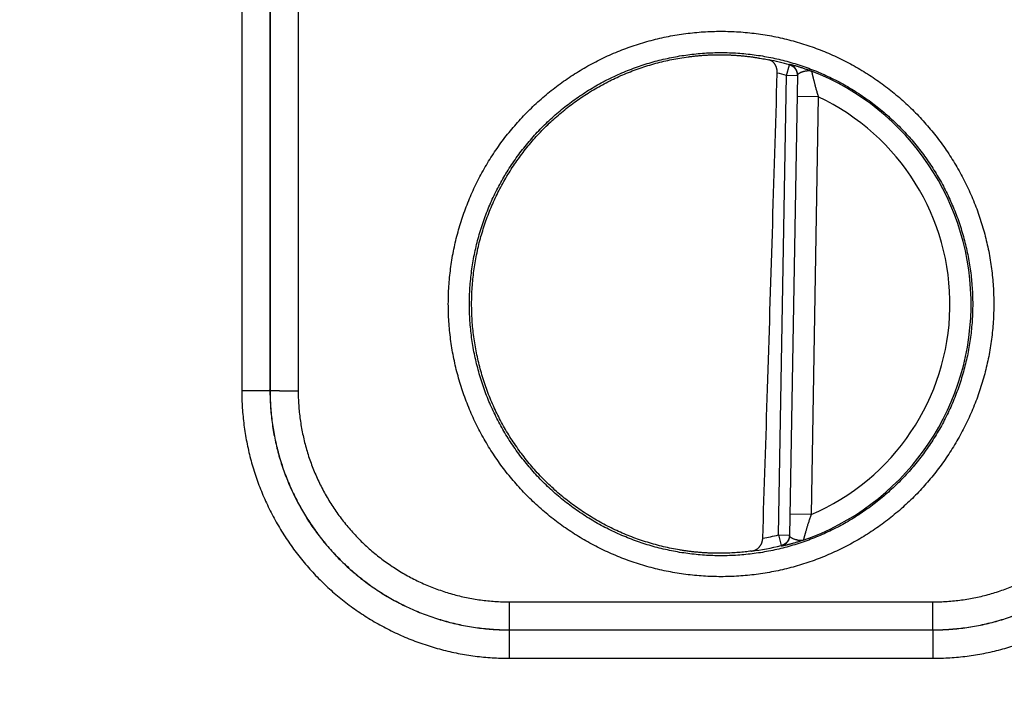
# Model space of a CAD drawing. Header units: inches. Extents: x 0 to 34, y 0 to 22.
# Tile 32 of 105: x 18.062 to 18.762, y 10.961 to 11.431. Entities that reach past the tile are written whole.
import ezdxf

# ---------------------------------------------------------------- set-up
doc = ezdxf.new("R2010")
doc.units = ezdxf.units.IN
doc.header["$LTSCALE"] = 1.87
doc.header["$MEASUREMENT"] = 0
doc.layers.get('0').update_dxf_attribs({"linetype": 'CONTINUOUS'})
doc.layers.add('DIMENSIONS', color=7, linetype='CONTINUOUS')
doc.styles.get("Standard").update_dxf_attribs({"font": 'txt', "width": 0.8})
doc.dimstyles.new('DIMSTYLE_1', dxfattribs={"dimtxt": 0.125, "dimasz": 0.18, "dimexe": 0.18, "dimexo": 0.0625, "dimgap": 0.09, "dimtad": 0, "dimtih": 1, "dimtoh": 1, "dimzin": 4, "dimdsep": 46, "dimtxsty": 'STANDARD', "dimblk": '_FILLED', "dimblk1": '_FILLED', "dimblk2": '_FILLED', "dimcen": 0.09, "dimadec": 0, "dimazin": 0, "dimtp": 0.02, "dimtm": 0.02, "dimtfac": 1, "dimtofl": 0, "dimtmove": 0, "dimatfit": 3, "dimldrblk": '_FILLED', "dimfxl": 1, "dimtolj": 1, "dimtzin": 4, "dimarcsym": 0})

# ---------------------------------------------------------------- blocks, each defined once
blk = doc.blocks.new('_FILLED')
at = {"color": 0, "linetype": 'BYBLOCK'}
blk.add_solid([(0, 0), (-1, 0.1736), (-1, -0.1736)], dxfattribs=at)
blk = doc.blocks.new('*D7')
at = {"layer": 'DIMENSIONS', "color": 2, "linetype": 'CONTINUOUS'}
for p, q in [((13.29323, 10.81557), (13.29323, 13.39823)), ((21.17348, 10.14673), (21.17348, 13.39823)), ((13.29323, 13.27323), (16.55836, 13.27323)), ((21.17348, 13.27323), (17.90836, 13.27323))]:
    blk.add_line(p, q, dxfattribs=at)
at = {"layer": 'DIMENSIONS', "color": 2, "linetype": 'CONTINUOUS', "xscale": 0.18, "yscale": 0.18, "zscale": 0.18, "rotation": 180}
blk.add_blockref('_FILLED', (13.29323, 13.27323), dxfattribs=at)
at = {"layer": 'DIMENSIONS', "color": 2, "linetype": 'CONTINUOUS', "xscale": 0.18, "yscale": 0.18, "zscale": 0.18}
blk.add_blockref('_FILLED', (21.17348, 13.27323), dxfattribs=at)
at = {"layer": 'DIMENSIONS', "color": 2, "linetype": 'CONTINUOUS', "width": 0.8}
for s, p in [('[', (17.14586, 13.21073)), (']', (17.74586, 13.21073)), ('7.88', (16.62086, 13.21073)), ('200.2', (17.24586, 13.21073))]:
    blk.add_text(s, height=0.125, dxfattribs=at).set_placement(p)

msp = doc.modelspace()

# ---------------------------------------------------------------- linework, layer by layer
at = {"color": 7, "linetype": 'CONTINUOUS'}
for p, q in [((18.22, 11.74297), (18.22008, 11.16763)), ((18.23999, 11.74315), (18.24008, 11.16781)), ((18.24025, 11.70402), (18.24017, 11.16789)), ((18.26025, 11.70384), (18.26016, 11.16772)), ((18.60695, 11.3916), (18.60911, 11.39917)), ((18.60125, 11.06535), (18.60695, 11.3916)), ((18.61482, 11.39146), (18.60695, 11.3916)), ((18.61483, 11.39182), (18.60912, 11.06485)), ((18.62956, 11.37639), (18.61456, 11.37666)), ((18.62956, 11.37639), (18.62438, 11.07975)), ((18.24008, 11.16781), (18.24017, 11.16789)), ((18.62438, 11.07975), (18.60938, 11.08001)), ((18.60125, 11.06535), (18.60913, 11.06521)), ((18.60125, 11.06535), (18.60315, 11.05771)), ((18.41012, 11.01772), (18.71085, 11.01772)), ((18.41012, 10.99789), (18.41012, 11.01772)), ((18.71085, 10.99789), (18.71085, 11.01772)), ((18.41008, 10.99786), (18.41008, 10.97769)), ((18.41009, 10.99786), (18.71088, 10.99786)), ((18.41012, 10.99789), (18.71085, 10.99789)), ((18.71088, 10.99786), (18.71088, 10.97769)), ((18.41008, 10.97769), (18.71088, 10.97769))]:
    msp.add_line(p, q, dxfattribs=at)
for radius, start, end in [(0.17675, 74.03059, 78.93522), (0.16888, 74.03064, 76.33344), (0.17756, 289.20153, 68.79851), (0.16257, 293.14471, 64.85529), (0.16888, 280.09604, 283.96948), (0.17675, 277.00613, 283.96941)]:
    msp.add_arc((18.56048, 11.22923), radius, start, end, dxfattribs=at)
for points, knots in [([(18.56048, 11.03563), (18.5584, 11.03563), (18.55422, 11.0357), (18.54796, 11.036), (18.54171, 11.03651), (18.53547, 11.03722), (18.52926, 11.03813), (18.52309, 11.03924), (18.51695, 11.04055), (18.51086, 11.04206), (18.50482, 11.04376), (18.49884, 11.04566), (18.49293, 11.04775), (18.48708, 11.05004), (18.48132, 11.05251), (18.47563, 11.05516), (18.47004, 11.058), (18.46453, 11.06102), (18.45914, 11.06422), (18.45384, 11.06759), (18.44866, 11.07113), (18.44359, 11.07483), (18.43865, 11.0787), (18.43384, 11.08272), (18.42916, 11.0869), (18.42461, 11.09123), (18.42021, 11.0957), (18.41596, 11.10031), (18.41186, 11.10506), (18.40791, 11.10994), (18.40412, 11.11494), (18.4005, 11.12007), (18.39705, 11.1253), (18.39376, 11.13065), (18.39065, 11.1361), (18.38772, 11.14165), (18.38497, 11.14729), (18.38241, 11.15302), (18.38003, 11.15882), (18.37784, 11.16471), (18.37585, 11.17065), (18.37404, 11.17666), (18.37243, 11.18273), (18.37102, 11.18884), (18.36981, 11.195), (18.3688, 11.20119), (18.36799, 11.20742), (18.36738, 11.21366), (18.36697, 11.21992), (18.36677, 11.2262), (18.36677, 11.23247), (18.36697, 11.23874), (18.36738, 11.245), (18.36799, 11.25125), (18.3688, 11.25747), (18.36981, 11.26367), (18.37102, 11.26982), (18.37243, 11.27594), (18.37404, 11.282), (18.37585, 11.28801), (18.37784, 11.29396), (18.38003, 11.29984), (18.38241, 11.30565), (18.38497, 11.31138), (18.38772, 11.31702), (18.39065, 11.32257), (18.39376, 11.32802), (18.39704, 11.33336), (18.4005, 11.3386), (18.40412, 11.34373), (18.40791, 11.34873), (18.41185, 11.35361), (18.41596, 11.35836), (18.42021, 11.36297), (18.42461, 11.36744), (18.42916, 11.37177), (18.43384, 11.37595), (18.43865, 11.37997), (18.44359, 11.38384), (18.44866, 11.38754), (18.45384, 11.39108), (18.45913, 11.39445), (18.46453, 11.39764), (18.47003, 11.40066), (18.47563, 11.4035), (18.48132, 11.40616), (18.48708, 11.40863), (18.49293, 11.41091), (18.49884, 11.41301), (18.50482, 11.41491), (18.51086, 11.41661), (18.51695, 11.41812), (18.52309, 11.41943), (18.52926, 11.42054), (18.53547, 11.42145), (18.54171, 11.42216), (18.54796, 11.42267), (18.55422, 11.42297), (18.5584, 11.42304), (18.56048, 11.42304)], [0, 0, 0, 0, 0.010287, 0.020587, 0.030895, 0.041207, 0.05152, 0.06183, 0.072139, 0.082448, 0.092757, 0.103066, 0.113374, 0.123682, 0.133992, 0.144304, 0.154615, 0.164924, 0.175232, 0.185541, 0.195852, 0.206164, 0.216474, 0.226782, 0.237091, 0.247401, 0.257712, 0.268022, 0.278332, 0.288641, 0.298951, 0.309261, 0.319572, 0.329882, 0.340192, 0.350501, 0.360811, 0.371121, 0.381431, 0.391741, 0.402051, 0.412362, 0.422672, 0.432982, 0.443292, 0.453602, 0.463912, 0.474222, 0.484533, 0.494843, 0.505153, 0.515463, 0.525774, 0.536084, 0.546394, 0.556705, 0.567015, 0.577325, 0.587635, 0.597946, 0.608256, 0.618566, 0.628876, 0.639187, 0.649497, 0.659807, 0.670117, 0.680427, 0.690737, 0.701048, 0.711358, 0.721668, 0.731977, 0.742288, 0.752599, 0.762909, 0.773219, 0.783528, 0.793838, 0.804148, 0.814458, 0.824766, 0.835074, 0.845383, 0.855694, 0.866006, 0.876316, 0.886624, 0.896933, 0.907243, 0.917553, 0.927863, 0.938171, 0.948482, 0.958794, 0.969106, 0.979413, 0.989713, 1, 1, 1, 1]), ([(18.56048, 11.42304), (18.56257, 11.42304), (18.56675, 11.42297), (18.57301, 11.42267), (18.57926, 11.42216), (18.58549, 11.42145), (18.5917, 11.42054), (18.59788, 11.41943), (18.60402, 11.41812), (18.61011, 11.41661), (18.61615, 11.41491), (18.62212, 11.41301), (18.62804, 11.41091), (18.63388, 11.40863), (18.63965, 11.40616), (18.64534, 11.4035), (18.65093, 11.40066), (18.65643, 11.39764), (18.66183, 11.39445), (18.66713, 11.39108), (18.67231, 11.38754), (18.67737, 11.38384), (18.68232, 11.37997), (18.68713, 11.37595), (18.69181, 11.37177), (18.69636, 11.36744), (18.70076, 11.36297), (18.70501, 11.35836), (18.70911, 11.35361), (18.71306, 11.34873), (18.71685, 11.34373), (18.72047, 11.3386), (18.72392, 11.33336), (18.72721, 11.32802), (18.73032, 11.32257), (18.73325, 11.31702), (18.73599, 11.31138), (18.73856, 11.30565), (18.74094, 11.29984), (18.74313, 11.29396), (18.74512, 11.28801), (18.74693, 11.282), (18.74853, 11.27594), (18.74995, 11.26982), (18.75116, 11.26367), (18.75217, 11.25747), (18.75298, 11.25125), (18.75359, 11.245), (18.75399, 11.23874), (18.7542, 11.23247), (18.7542, 11.2262), (18.75399, 11.21992), (18.75359, 11.21366), (18.75298, 11.20742), (18.75217, 11.20119), (18.75116, 11.195), (18.74995, 11.18884), (18.74853, 11.18273), (18.74693, 11.17666), (18.74512, 11.17065), (18.74313, 11.16471), (18.74094, 11.15882), (18.73856, 11.15302), (18.73599, 11.14729), (18.73325, 11.14165), (18.73032, 11.1361), (18.72721, 11.13065), (18.72392, 11.1253), (18.72047, 11.12006), (18.71685, 11.11494), (18.71306, 11.10994), (18.70911, 11.10506), (18.70501, 11.10031), (18.70076, 11.0957), (18.69635, 11.09123), (18.69181, 11.0869), (18.68713, 11.08272), (18.68231, 11.0787), (18.67737, 11.07483), (18.67231, 11.07112), (18.66713, 11.06759), (18.66183, 11.06422), (18.65643, 11.06102), (18.65093, 11.058), (18.64534, 11.05517), (18.63965, 11.05251), (18.63388, 11.05004), (18.62804, 11.04775), (18.62213, 11.04566), (18.61614, 11.04376), (18.61011, 11.04206), (18.60402, 11.04055), (18.59788, 11.03924), (18.5917, 11.03813), (18.58549, 11.03722), (18.57926, 11.03651), (18.57301, 11.036), (18.56675, 11.0357), (18.56257, 11.03563), (18.56048, 11.03563)], [0, 0, 0, 0, 0.010287, 0.020587, 0.030895, 0.041207, 0.05152, 0.06183, 0.072139, 0.082448, 0.092757, 0.103066, 0.113374, 0.123683, 0.133993, 0.144304, 0.154616, 0.164925, 0.175232, 0.185541, 0.195852, 0.206164, 0.216475, 0.226783, 0.237092, 0.247402, 0.257714, 0.268024, 0.278334, 0.288643, 0.298953, 0.309263, 0.319574, 0.329884, 0.340194, 0.350503, 0.360813, 0.371123, 0.381433, 0.391743, 0.402053, 0.412364, 0.422674, 0.432984, 0.443294, 0.453604, 0.463914, 0.474225, 0.484535, 0.494845, 0.505156, 0.515466, 0.525776, 0.536086, 0.546397, 0.556707, 0.567017, 0.577327, 0.587638, 0.597948, 0.608258, 0.618568, 0.628879, 0.639189, 0.649499, 0.659809, 0.670119, 0.680429, 0.69074, 0.70105, 0.71136, 0.72167, 0.73198, 0.74229, 0.752601, 0.762911, 0.773221, 0.78353, 0.79384, 0.80415, 0.814459, 0.824767, 0.835074, 0.845383, 0.855695, 0.866006, 0.876316, 0.886624, 0.896933, 0.907243, 0.917554, 0.927863, 0.938172, 0.948482, 0.958794, 0.969106, 0.979413, 0.989713, 1, 1, 1, 1]), ([(18.56048, 11.0505), (18.55851, 11.0505), (18.55457, 11.05056), (18.54867, 11.05085), (18.54277, 11.05134), (18.5369, 11.05203), (18.53105, 11.0529), (18.52524, 11.05397), (18.51946, 11.05523), (18.51373, 11.05669), (18.50805, 11.05833), (18.50243, 11.06015), (18.49687, 11.06217), (18.49138, 11.06436), (18.48597, 11.06674), (18.48063, 11.06929), (18.47539, 11.07202), (18.47024, 11.07492), (18.46518, 11.07799), (18.46024, 11.08122), (18.4554, 11.08462), (18.45067, 11.08817), (18.44607, 11.09188), (18.4416, 11.09574), (18.43725, 11.09974), (18.43304, 11.10388), (18.42896, 11.10816), (18.42504, 11.11258), (18.42126, 11.11712), (18.41763, 11.12178), (18.41415, 11.12656), (18.41084, 11.13145), (18.40769, 11.13645), (18.40471, 11.14155), (18.4019, 11.14675), (18.39926, 11.15204), (18.3968, 11.15741), (18.39451, 11.16286), (18.39241, 11.16838), (18.39049, 11.17397), (18.38876, 11.17962), (18.38722, 11.18532), (18.38586, 11.19107), (18.38469, 11.19686), (18.38372, 11.20269), (18.38294, 11.20855), (18.38236, 11.21443), (18.38196, 11.22033), (18.38177, 11.22623), (18.38177, 11.23214), (18.38196, 11.23805), (18.38235, 11.24394), (18.38294, 11.24982), (18.38372, 11.25568), (18.38469, 11.26151), (18.38585, 11.26731), (18.38721, 11.27306), (18.38875, 11.27876), (18.39048, 11.28441), (18.3924, 11.29), (18.3945, 11.29553), (18.39679, 11.30098), (18.39925, 11.30635), (18.40189, 11.31164), (18.4047, 11.31684), (18.40768, 11.32194), (18.41083, 11.32694), (18.41415, 11.33184), (18.41762, 11.33662), (18.42125, 11.34128), (18.42503, 11.34582), (18.42896, 11.35024), (18.43304, 11.35452), (18.43725, 11.35867), (18.4416, 11.36267), (18.44607, 11.36653), (18.45068, 11.37024), (18.4554, 11.37379), (18.46024, 11.37718), (18.46518, 11.38042), (18.47023, 11.38349), (18.47539, 11.38639), (18.48063, 11.38911), (18.48596, 11.39167), (18.49138, 11.39404), (18.49687, 11.39624), (18.50243, 11.39825), (18.50805, 11.40008), (18.51373, 11.40172), (18.51946, 11.40317), (18.52524, 11.40443), (18.53105, 11.4055), (18.5369, 11.40638), (18.54277, 11.40706), (18.54867, 11.40755), (18.55457, 11.40785), (18.55851, 11.40791), (18.56048, 11.40791)], [0, 0, 0, 0, 0.010531, 0.021062, 0.031592, 0.042123, 0.052654, 0.063186, 0.073717, 0.084246, 0.094773, 0.1053, 0.115826, 0.126354, 0.136883, 0.147415, 0.157946, 0.168474, 0.179002, 0.18953, 0.200058, 0.210586, 0.22111, 0.231632, 0.242154, 0.252678, 0.263201, 0.273724, 0.284246, 0.294768, 0.305291, 0.315813, 0.326336, 0.336858, 0.34738, 0.357902, 0.368425, 0.378948, 0.389471, 0.399994, 0.410517, 0.42104, 0.431564, 0.442088, 0.452611, 0.463135, 0.473659, 0.484183, 0.494708, 0.505232, 0.515756, 0.52628, 0.536805, 0.54733, 0.557855, 0.56838, 0.578905, 0.58943, 0.599955, 0.610481, 0.621006, 0.631531, 0.642057, 0.652583, 0.663109, 0.673634, 0.68416, 0.694686, 0.705213, 0.715739, 0.726266, 0.736792, 0.747318, 0.757845, 0.768371, 0.778898, 0.789424, 0.799949, 0.810474, 0.820998, 0.831521, 0.842048, 0.852578, 0.863109, 0.87364, 0.884169, 0.894697, 0.905225, 0.915754, 0.926283, 0.936814, 0.947346, 0.957877, 0.968407, 0.978938, 0.989469, 1, 1, 1, 1]), ([(18.53707, 11.40487), (18.53795, 11.40499), (18.53971, 11.40521), (18.54234, 11.4055), (18.54497, 11.40575), (18.54759, 11.40595), (18.55019, 11.40612), (18.55279, 11.40624), (18.55537, 11.40632), (18.55793, 11.40637), (18.55964, 11.40637), (18.56048, 11.40637)], [0, 0, 0, 0, 0.113457, 0.226431, 0.338814, 0.45062, 0.561858, 0.67242, 0.782314, 0.891545, 1, 1, 1, 1]), ([(18.56048, 11.40791), (18.56245, 11.40791), (18.5664, 11.40785), (18.5723, 11.40755), (18.57819, 11.40706), (18.58407, 11.40638), (18.58992, 11.4055), (18.59573, 11.40443), (18.60151, 11.40317), (18.60724, 11.40172), (18.61292, 11.40008), (18.61854, 11.39825), (18.6241, 11.39624), (18.62959, 11.39405), (18.635, 11.39167), (18.64033, 11.38912), (18.64558, 11.38639), (18.65073, 11.38349), (18.65578, 11.38042), (18.66073, 11.37718), (18.66557, 11.37379), (18.67029, 11.37024), (18.6749, 11.36653), (18.67937, 11.36267), (18.68372, 11.35867), (18.68793, 11.35452), (18.692, 11.35024), (18.69593, 11.34583), (18.69971, 11.34129), (18.70334, 11.33663), (18.70681, 11.33185), (18.71013, 11.32696), (18.71327, 11.32196), (18.71626, 11.31686), (18.71907, 11.31166), (18.72171, 11.30637), (18.72417, 11.301), (18.72645, 11.29555), (18.72856, 11.29003), (18.73047, 11.28444), (18.73221, 11.27879), (18.73375, 11.27309), (18.73511, 11.26734), (18.73627, 11.26154), (18.73725, 11.25572), (18.73803, 11.24986), (18.73861, 11.24398), (18.739, 11.23808), (18.7392, 11.23218), (18.7392, 11.22627), (18.73901, 11.22036), (18.73862, 11.21446), (18.73803, 11.20858), (18.73725, 11.20272), (18.73628, 11.19689), (18.73512, 11.1911), (18.73376, 11.18535), (18.73222, 11.17964), (18.73048, 11.17399), (18.72857, 11.1684), (18.72646, 11.16288), (18.72418, 11.15743), (18.72172, 11.15205), (18.71908, 11.14677), (18.71627, 11.14157), (18.71328, 11.13647), (18.71013, 11.13146), (18.70682, 11.12657), (18.70335, 11.12179), (18.69972, 11.11712), (18.69594, 11.11258), (18.69201, 11.10816), (18.68793, 11.10388), (18.68372, 11.09974), (18.67937, 11.09573), (18.67489, 11.09188), (18.67029, 11.08817), (18.66557, 11.08461), (18.66073, 11.08122), (18.65578, 11.07799), (18.65073, 11.07492), (18.64558, 11.07202), (18.64034, 11.06929), (18.635, 11.06674), (18.62959, 11.06436), (18.6241, 11.06217), (18.61854, 11.06015), (18.61292, 11.05833), (18.60724, 11.05669), (18.60151, 11.05523), (18.59573, 11.05397), (18.58992, 11.0529), (18.58407, 11.05203), (18.57819, 11.05134), (18.5723, 11.05085), (18.5664, 11.05056), (18.56245, 11.0505), (18.56048, 11.0505)], [0, 0, 0, 0, 0.010531, 0.021061, 0.031592, 0.042122, 0.052653, 0.063185, 0.073715, 0.084244, 0.094772, 0.105298, 0.115824, 0.126352, 0.136881, 0.147412, 0.157943, 0.168472, 0.178999, 0.189527, 0.200056, 0.210583, 0.221107, 0.231629, 0.242152, 0.252675, 0.263199, 0.273721, 0.284242, 0.294764, 0.305286, 0.315808, 0.32633, 0.336853, 0.347375, 0.357898, 0.36842, 0.378944, 0.389467, 0.39999, 0.410514, 0.421037, 0.431561, 0.442085, 0.452609, 0.463133, 0.473657, 0.484181, 0.494706, 0.50523, 0.515755, 0.52628, 0.536804, 0.54733, 0.557855, 0.56838, 0.578905, 0.58943, 0.599956, 0.610482, 0.621007, 0.631533, 0.642059, 0.652585, 0.663111, 0.673636, 0.684163, 0.694689, 0.705216, 0.715742, 0.726269, 0.736796, 0.747322, 0.757849, 0.768376, 0.778903, 0.789429, 0.799954, 0.810478, 0.821001, 0.831524, 0.84205, 0.852579, 0.863111, 0.873642, 0.88417, 0.894698, 0.905226, 0.915755, 0.926285, 0.936816, 0.947347, 0.957877, 0.968408, 0.978939, 0.989469, 1, 1, 1, 1]), ([(18.56048, 11.40637), (18.56137, 11.40636), (18.56315, 11.40634), (18.56579, 11.40626), (18.56841, 11.40614), (18.571, 11.40599), (18.57355, 11.40579), (18.57607, 11.40556), (18.57855, 11.4053), (18.58099, 11.40501), (18.58337, 11.40468), (18.5857, 11.40433), (18.58797, 11.40395), (18.59018, 11.40356), (18.59232, 11.40314), (18.59372, 11.40285), (18.59441, 11.4027)], [0, 0, 0, 0, 0.078087, 0.155527, 0.232216, 0.308123, 0.383127, 0.457179, 0.530147, 0.601923, 0.672394, 0.741402, 0.808835, 0.874499, 0.938277, 1, 1, 1, 1]), ([(18.53095, 11.05462), (18.52903, 11.05495), (18.52519, 11.05566), (18.51948, 11.05692), (18.51381, 11.05837), (18.50819, 11.06001), (18.50262, 11.06183), (18.49712, 11.06383), (18.49169, 11.06601), (18.48634, 11.06838), (18.48106, 11.07091), (18.47587, 11.07362), (18.47078, 11.0765), (18.46578, 11.07955), (18.46088, 11.08276), (18.4561, 11.08613), (18.45143, 11.08966), (18.44687, 11.09333), (18.44244, 11.09716), (18.43814, 11.10113), (18.43398, 11.10524), (18.42995, 11.10949), (18.42606, 11.11387), (18.42232, 11.11837), (18.41873, 11.123), (18.4153, 11.12774), (18.41203, 11.13259), (18.40891, 11.13755), (18.40596, 11.1426), (18.40318, 11.14776), (18.40058, 11.153), (18.39814, 11.15832), (18.39589, 11.16372), (18.39381, 11.1692), (18.39192, 11.17474), (18.39021, 11.18033), (18.38868, 11.18599), (18.38735, 11.19169), (18.3862, 11.19743), (18.38524, 11.2032), (18.38448, 11.20901), (18.3839, 11.21483), (18.38352, 11.22067), (18.38333, 11.22653), (18.38334, 11.23238), (18.38354, 11.23823), (18.38393, 11.24407), (18.38451, 11.2499), (18.38529, 11.2557), (18.38626, 11.26147), (18.38742, 11.26721), (18.38876, 11.27291), (18.3903, 11.27856), (18.39202, 11.28415), (18.39392, 11.28969), (18.39601, 11.29516), (18.39828, 11.30055), (18.40072, 11.30587), (18.40334, 11.31111), (18.40613, 11.31626), (18.40908, 11.32131), (18.41221, 11.32626), (18.41549, 11.33111), (18.41893, 11.33584), (18.42253, 11.34046), (18.42628, 11.34496), (18.43017, 11.34933), (18.43421, 11.35357), (18.43838, 11.35767), (18.44269, 11.36163), (18.44713, 11.36545), (18.45169, 11.36912), (18.45637, 11.37264), (18.46116, 11.376), (18.46606, 11.3792), (18.47106, 11.38224), (18.47616, 11.38511), (18.48136, 11.38781), (18.48664, 11.39034), (18.492, 11.39269), (18.49743, 11.39486), (18.50294, 11.39685), (18.5085, 11.39866), (18.51413, 11.40029), (18.5198, 11.40173), (18.52552, 11.40298), (18.53127, 11.40404), (18.53513, 11.40462), (18.53707, 11.40487)], [0, 0, 0, 0, 0.011626, 0.023254, 0.03488, 0.046508, 0.058134, 0.069761, 0.081389, 0.093014, 0.104642, 0.11627, 0.127896, 0.139525, 0.151151, 0.162779, 0.174407, 0.186033, 0.197662, 0.209288, 0.220917, 0.232545, 0.244172, 0.255801, 0.267428, 0.279057, 0.290686, 0.302313, 0.313942, 0.32557, 0.337198, 0.348828, 0.360455, 0.372085, 0.383713, 0.395341, 0.406971, 0.418598, 0.430228, 0.441857, 0.453485, 0.465115, 0.476743, 0.488373, 0.500001, 0.51163, 0.52326, 0.534887, 0.546517, 0.558146, 0.569774, 0.581404, 0.593031, 0.604661, 0.61629, 0.627917, 0.639547, 0.651174, 0.662803, 0.674432, 0.686059, 0.697689, 0.709316, 0.720945, 0.732573, 0.7442, 0.755829, 0.767456, 0.779084, 0.790713, 0.802339, 0.813968, 0.825594, 0.837222, 0.84885, 0.860476, 0.872104, 0.883731, 0.895358, 0.906986, 0.918611, 0.93024, 0.941866, 0.953493, 0.965121, 0.976746, 0.988374, 1, 1, 1, 1]), ([(18.60039, 11.39333), (18.60039, 11.3935), (18.60039, 11.39383), (18.60038, 11.39433), (18.60034, 11.39484), (18.60028, 11.39536), (18.60019, 11.39588), (18.60008, 11.39641), (18.59994, 11.39693), (18.59978, 11.39745), (18.59959, 11.39797), (18.59937, 11.39848), (18.59912, 11.39897), (18.59884, 11.39946), (18.59853, 11.39992), (18.59819, 11.40036), (18.59782, 11.40078), (18.59742, 11.40117), (18.59698, 11.40153), (18.59652, 11.40185), (18.59603, 11.40213), (18.59551, 11.40237), (18.59497, 11.40256), (18.5946, 11.40266), (18.59441, 11.4027)], [0, 0, 0, 0, 0.041014, 0.082841, 0.125375, 0.168637, 0.212502, 0.256976, 0.301915, 0.347282, 0.392966, 0.438902, 0.485022, 0.531236, 0.577539, 0.623856, 0.670235, 0.716643, 0.763181, 0.809864, 0.856822, 0.904083, 0.951777, 1, 1, 1, 1]), ([(18.60911, 11.39917), (18.60911, 11.39921), (18.60911, 11.39929), (18.60912, 11.39941), (18.60912, 11.39949), (18.60912, 11.39953)], [0, 0, 0, 0, 0.333447, 0.666739, 1, 1, 1, 1]), ([(18.61482, 11.39182), (18.61482, 11.39188), (18.61481, 11.39212), (18.61477, 11.39254), (18.61469, 11.39308), (18.61457, 11.39361), (18.61441, 11.39413), (18.61422, 11.39464), (18.61399, 11.39513), (18.61373, 11.39561), (18.61344, 11.39606), (18.61312, 11.3965), (18.61276, 11.39691), (18.61238, 11.3973), (18.61198, 11.39766), (18.61155, 11.39799), (18.6111, 11.3983), (18.61062, 11.39857), (18.61014, 11.3988), (18.60963, 11.399), (18.60929, 11.39912), (18.60911, 11.39917)], [0, 0, 0, 0, 0.01834, 0.072872, 0.127405, 0.181939, 0.236472, 0.291007, 0.345541, 0.400076, 0.454612, 0.509148, 0.563685, 0.618222, 0.67276, 0.727299, 0.781838, 0.836378, 0.890918, 0.945458, 1, 1, 1, 1]), ([(18.60912, 11.39953), (18.60912, 11.39954), (18.60919, 11.39955), (18.60927, 11.39954), (18.60946, 11.39951), (18.60971, 11.39946), (18.61003, 11.39939), (18.61043, 11.3993), (18.6109, 11.39919), (18.61144, 11.39905), (18.61206, 11.39889), (18.61275, 11.3987), (18.61351, 11.39849), (18.61434, 11.39825), (18.61524, 11.39799), (18.61621, 11.39769), (18.61724, 11.39737), (18.61833, 11.39702), (18.61948, 11.39664), (18.6207, 11.39622), (18.62198, 11.39578), (18.62332, 11.39529), (18.62423, 11.39495), (18.6247, 11.39478)], [0, 0, 0, 0, 0.002339, 0.008825, 0.01982, 0.03542, 0.055681, 0.080614, 0.110239, 0.144591, 0.183673, 0.227445, 0.275849, 0.328819, 0.386299, 0.448218, 0.514457, 0.584829, 0.659242, 0.73782, 0.820682, 0.90798, 1, 1, 1, 1]), ([(18.61483, 11.39182), (18.61483, 11.392), (18.61482, 11.39236), (18.61478, 11.3929), (18.61469, 11.39344), (18.61457, 11.39397), (18.61442, 11.39449), (18.61422, 11.395), (18.614, 11.39549), (18.61374, 11.39597), (18.61344, 11.39643), (18.61312, 11.39686), (18.61277, 11.39728), (18.61239, 11.39766), (18.61198, 11.39802), (18.61155, 11.39836), (18.6111, 11.39866), (18.61063, 11.39893), (18.61014, 11.39916), (18.60963, 11.39937), (18.60929, 11.39948), (18.60912, 11.39953)], [0, 0, 0, 0, 0.052624, 0.105251, 0.15788, 0.210508, 0.263138, 0.315767, 0.368397, 0.421028, 0.473659, 0.52629, 0.578923, 0.631555, 0.684189, 0.736823, 0.789457, 0.842092, 0.894728, 0.947364, 1, 1, 1, 1]), ([(18.59009, 11.06297), (18.59124, 11.09835), (18.59355, 11.17043), (18.59698, 11.28055), (18.59925, 11.35529), (18.60039, 11.39333)], [0, 0, 0, 0, 0.321342, 0.654566, 1, 1, 1, 1]), ([(18.61483, 11.39182), (18.61483, 11.39191), (18.61486, 11.3921), (18.61498, 11.39237), (18.61518, 11.39264), (18.61547, 11.39292), (18.61586, 11.3932), (18.61634, 11.39348), (18.61692, 11.39376), (18.61757, 11.39403), (18.61826, 11.39428), (18.61898, 11.39451), (18.61971, 11.3947), (18.62044, 11.39487), (18.62117, 11.395), (18.62192, 11.39508), (18.62266, 11.39512), (18.62337, 11.39508), (18.62406, 11.39498), (18.62449, 11.39485), (18.6247, 11.39478)], [0, 0, 0, 0, 0.024559, 0.050811, 0.080807, 0.116435, 0.159415, 0.210646, 0.26956, 0.334534, 0.402755, 0.471508, 0.540074, 0.607972, 0.675511, 0.743663, 0.811503, 0.877101, 0.939714, 1, 1, 1, 1]), ([(18.62469, 11.39478), (18.62469, 11.39477), (18.62472, 11.39472), (18.62473, 11.39462), (18.62477, 11.39448), (18.62482, 11.39428), (18.62487, 11.39403), (18.62494, 11.39373), (18.62503, 11.39338), (18.62512, 11.39298), (18.62523, 11.39252), (18.62535, 11.39201), (18.62549, 11.39145), (18.62564, 11.39083), (18.6258, 11.39015), (18.62599, 11.38942), (18.62618, 11.38863), (18.6264, 11.38778), (18.62663, 11.38688), (18.62688, 11.38592), (18.62715, 11.3849), (18.62744, 11.38383), (18.62774, 11.3827), (18.62807, 11.38153), (18.62841, 11.38031), (18.62878, 11.37904), (18.62916, 11.37773), (18.62942, 11.37684), (18.62956, 11.37639)], [0, 0, 0, 0, 0.002837, 0.007971, 0.01587, 0.026511, 0.039888, 0.055996, 0.07487, 0.09659, 0.121226, 0.148822, 0.179385, 0.212933, 0.249525, 0.289199, 0.331982, 0.377902, 0.426961, 0.479132, 0.534381, 0.592662, 0.653917, 0.718057, 0.78493, 0.854349, 0.926111, 1, 1, 1, 1]), ([(18.24008, 11.1678), (18.24007, 11.1678), (18.24001, 11.16779), (18.2399, 11.16778), (18.23973, 11.16777), (18.23949, 11.16776), (18.2392, 11.16776), (18.23885, 11.16775), (18.23844, 11.16774), (18.23798, 11.16773), (18.23746, 11.16772), (18.23688, 11.16771), (18.23626, 11.1677), (18.23558, 11.1677), (18.23486, 11.16769), (18.23409, 11.16768), (18.23328, 11.16767), (18.23242, 11.16767), (18.23153, 11.16766), (18.23061, 11.16766), (18.22965, 11.16765), (18.22866, 11.16765), (18.22765, 11.16764), (18.22661, 11.16764), (18.22556, 11.16764), (18.22448, 11.16763), (18.22339, 11.16763), (18.2223, 11.16763), (18.22119, 11.16763), (18.22045, 11.16763), (18.22008, 11.16763)], [0, 0, 0, 0, 0.002552, 0.008148, 0.016787, 0.028448, 0.043096, 0.060686, 0.081166, 0.104471, 0.130532, 0.159267, 0.190588, 0.2244, 0.260597, 0.29907, 0.339698, 0.382358, 0.426919, 0.473242, 0.521186, 0.570603, 0.621342, 0.673245, 0.726154, 0.779905, 0.834334, 0.889272, 0.944551, 1, 1, 1, 1]), ([(18.24008, 11.16781), (18.24008, 11.16591), (18.24015, 11.16213), (18.24043, 11.15645), (18.24091, 11.15079), (18.24157, 11.14515), (18.24242, 11.13953), (18.24346, 11.13395), (18.24468, 11.1284), (18.24609, 11.1229), (18.24769, 11.11744), (18.24946, 11.11205), (18.25142, 11.10671), (18.25355, 11.10144), (18.25585, 11.09625), (18.25833, 11.09114), (18.26098, 11.08611), (18.26379, 11.08118), (18.26677, 11.07634), (18.26991, 11.0716), (18.2732, 11.06697), (18.27665, 11.06246), (18.28024, 11.05806), (18.28398, 11.05378), (18.28786, 11.04964), (18.29188, 11.04562), (18.29603, 11.04174), (18.3003, 11.038), (18.3047, 11.03441), (18.30922, 11.03096), (18.31385, 11.02767), (18.31859, 11.02453), (18.32343, 11.02156), (18.32836, 11.01874), (18.33339, 11.0161), (18.33851, 11.01362), (18.3437, 11.01131), (18.34897, 11.00918), (18.35431, 11.00723), (18.35971, 11.00546), (18.36516, 11.00386), (18.37067, 11.00246), (18.37622, 11.00123), (18.38181, 11.00019), (18.38743, 10.99934), (18.39307, 10.99868), (18.39873, 10.99821), (18.40441, 10.99792), (18.40819, 10.99786), (18.41009, 10.99786)], [0, 0, 0, 0, 0.021276, 0.042547, 0.063819, 0.085091, 0.106364, 0.127639, 0.148915, 0.170191, 0.191465, 0.212741, 0.234018, 0.255297, 0.276576, 0.297854, 0.319131, 0.340409, 0.361688, 0.382966, 0.404238, 0.425508, 0.446777, 0.468046, 0.489317, 0.510588, 0.531858, 0.553127, 0.574396, 0.595666, 0.61694, 0.638219, 0.6595, 0.680781, 0.702062, 0.723343, 0.744627, 0.765912, 0.787195, 0.808477, 0.829759, 0.851043, 0.872327, 0.893609, 0.914888, 0.936164, 0.957441, 0.978718, 1, 1, 1, 1]), ([(18.24017, 11.16789), (18.24017, 11.16599), (18.24023, 11.1622), (18.24051, 11.15653), (18.24099, 11.15086), (18.24165, 11.14521), (18.2425, 11.13959), (18.24354, 11.134), (18.24477, 11.12845), (18.24618, 11.12295), (18.24777, 11.11749), (18.24954, 11.11209), (18.2515, 11.10676), (18.25363, 11.10149), (18.25593, 11.09629), (18.25841, 11.09118), (18.26106, 11.08615), (18.26387, 11.08122), (18.26685, 11.07638), (18.26998, 11.07164), (18.27327, 11.06701), (18.27672, 11.0625), (18.28031, 11.0581), (18.28405, 11.05382), (18.28793, 11.04968), (18.29194, 11.04566), (18.29609, 11.04178), (18.30036, 11.03804), (18.30476, 11.03445), (18.30928, 11.03101), (18.3139, 11.02771), (18.31864, 11.02458), (18.32348, 11.0216), (18.32841, 11.01879), (18.33344, 11.01614), (18.33855, 11.01366), (18.34374, 11.01136), (18.349, 11.00923), (18.35434, 11.00727), (18.35974, 11.0055), (18.36519, 11.00391), (18.3707, 11.0025), (18.37624, 11.00127), (18.38183, 11.00023), (18.38745, 10.99938), (18.39309, 10.99872), (18.39876, 10.99824), (18.40444, 10.99796), (18.40822, 10.99789), (18.41012, 10.99789)], [0, 0, 0, 0, 0.021291, 0.042583, 0.063875, 0.085166, 0.106454, 0.127741, 0.149026, 0.170311, 0.191596, 0.21288, 0.234161, 0.25544, 0.276718, 0.297997, 0.319274, 0.340549, 0.361821, 0.383092, 0.404363, 0.425635, 0.446903, 0.468168, 0.489431, 0.510692, 0.531955, 0.553219, 0.574485, 0.595752, 0.617019, 0.638285, 0.659553, 0.680822, 0.702095, 0.723367, 0.744638, 0.765911, 0.787185, 0.808463, 0.829742, 0.85102, 0.872298, 0.893578, 0.91486, 0.936145, 0.957431, 0.978717, 1, 1, 1, 1]), ([(18.24017, 11.16789), (18.24018, 11.16788), (18.24024, 11.16788), (18.24035, 11.16787), (18.24052, 11.16786), (18.24075, 11.16785), (18.24105, 11.16784), (18.2414, 11.16783), (18.24181, 11.16782), (18.24227, 11.16781), (18.24279, 11.16781), (18.24337, 11.1678), (18.24399, 11.16779), (18.24467, 11.16778), (18.24539, 11.16777), (18.24616, 11.16777), (18.24697, 11.16776), (18.24782, 11.16775), (18.24871, 11.16775), (18.24964, 11.16774), (18.2506, 11.16774), (18.25159, 11.16773), (18.2526, 11.16773), (18.25364, 11.16773), (18.25469, 11.16772), (18.25577, 11.16772), (18.25685, 11.16772), (18.25795, 11.16772), (18.25906, 11.16772), (18.25979, 11.16772), (18.26016, 11.16772)], [0, 0, 0, 0, 0.002552, 0.008148, 0.016787, 0.028448, 0.043096, 0.060687, 0.081166, 0.104472, 0.130533, 0.159268, 0.19059, 0.224401, 0.260599, 0.299071, 0.3397, 0.38236, 0.426921, 0.473244, 0.521188, 0.570606, 0.621344, 0.673247, 0.726156, 0.779907, 0.834335, 0.889273, 0.944551, 1, 1, 1, 1]), ([(18.71085, 10.99789), (18.71274, 10.99789), (18.71653, 10.99796), (18.72221, 10.99824), (18.72787, 10.99872), (18.73352, 10.99938), (18.73914, 11.00023), (18.74472, 11.00127), (18.75027, 11.0025), (18.75578, 11.00391), (18.76123, 11.0055), (18.76663, 11.00727), (18.77197, 11.00923), (18.77723, 11.01136), (18.78242, 11.01366), (18.78754, 11.01614), (18.79256, 11.01879), (18.7975, 11.0216), (18.80233, 11.02458), (18.80707, 11.02772), (18.8117, 11.03101), (18.81621, 11.03445), (18.82061, 11.03805), (18.82488, 11.04179), (18.82903, 11.04567), (18.83304, 11.04968), (18.83692, 11.05383), (18.84066, 11.0581), (18.84425, 11.0625), (18.8477, 11.06702), (18.85099, 11.07165), (18.85412, 11.07638), (18.8571, 11.08122), (18.85991, 11.08616), (18.86256, 11.09118), (18.86504, 11.0963), (18.86734, 11.10149), (18.86947, 11.10676), (18.87143, 11.11209), (18.8732, 11.11749), (18.87479, 11.12295), (18.8762, 11.12845), (18.87743, 11.134), (18.87847, 11.13959), (18.87932, 11.14521), (18.87998, 11.15086), (18.88045, 11.15653), (18.88074, 11.1622), (18.8808, 11.16599), (18.8808, 11.16789)], [0, 0, 0, 0, 0.021284, 0.042569, 0.063855, 0.085139, 0.106421, 0.127701, 0.14898, 0.170259, 0.191539, 0.212817, 0.234093, 0.255367, 0.276641, 0.297915, 0.319189, 0.34046, 0.361729, 0.382997, 0.404266, 0.425536, 0.446803, 0.468067, 0.489329, 0.510591, 0.531853, 0.553118, 0.574386, 0.595655, 0.616924, 0.638193, 0.659463, 0.680737, 0.702013, 0.723289, 0.744565, 0.765842, 0.787122, 0.808405, 0.82969, 0.850974, 0.872258, 0.893545, 0.914833, 0.936125, 0.957417, 0.97871, 1, 1, 1, 1]), ([(18.71088, 10.99786), (18.71278, 10.99786), (18.71656, 10.99792), (18.72224, 10.99821), (18.7279, 10.99868), (18.73355, 10.99934), (18.73916, 11.00019), (18.74475, 11.00123), (18.7503, 11.00246), (18.75581, 11.00387), (18.76126, 11.00546), (18.76666, 11.00723), (18.772, 11.00918), (18.77727, 11.01131), (18.78246, 11.01362), (18.78758, 11.0161), (18.79261, 11.01874), (18.79754, 11.02156), (18.80238, 11.02454), (18.80712, 11.02767), (18.81175, 11.03097), (18.81627, 11.03441), (18.82067, 11.038), (18.82494, 11.04174), (18.82909, 11.04562), (18.83311, 11.04964), (18.83699, 11.05379), (18.84073, 11.05806), (18.84432, 11.06246), (18.84777, 11.06697), (18.85106, 11.0716), (18.8542, 11.07634), (18.85718, 11.08118), (18.85999, 11.08611), (18.86264, 11.09114), (18.86512, 11.09625), (18.86742, 11.10145), (18.86955, 11.10671), (18.87151, 11.11205), (18.87328, 11.11745), (18.87487, 11.1229), (18.87628, 11.1284), (18.87751, 11.13395), (18.87855, 11.13954), (18.8794, 11.14515), (18.88006, 11.15079), (18.88054, 11.15645), (18.88082, 11.16213), (18.88089, 11.16591), (18.88089, 11.16781)], [0, 0, 0, 0, 0.021283, 0.042563, 0.063842, 0.085122, 0.106402, 0.127684, 0.148966, 0.170248, 0.191528, 0.212809, 0.234092, 0.255376, 0.27666, 0.297943, 0.319225, 0.340507, 0.36179, 0.38307, 0.404346, 0.425617, 0.446888, 0.468159, 0.489431, 0.510702, 0.531971, 0.553238, 0.574505, 0.595773, 0.617044, 0.63832, 0.659598, 0.680875, 0.702151, 0.723428, 0.744706, 0.765986, 0.787264, 0.80854, 0.829816, 0.851094, 0.872371, 0.893646, 0.914918, 0.936187, 0.957456, 0.978725, 1, 1, 1, 1]), ([(18.22008, 11.16763), (18.22009, 11.1656), (18.22015, 11.16155), (18.22044, 11.15547), (18.22093, 11.1494), (18.22161, 11.14335), (18.22249, 11.13732), (18.22356, 11.13133), (18.22482, 11.12537), (18.22627, 11.11945), (18.22791, 11.11359), (18.22974, 11.10778), (18.23175, 11.10203), (18.23394, 11.09635), (18.23632, 11.09074), (18.23887, 11.08521), (18.24161, 11.07976), (18.24451, 11.07441), (18.24758, 11.06915), (18.25082, 11.064), (18.25423, 11.05895), (18.25779, 11.05401), (18.26152, 11.04918), (18.26539, 11.04448), (18.26941, 11.03991), (18.27358, 11.03547), (18.27789, 11.03116), (18.28233, 11.027), (18.2869, 11.02297), (18.29161, 11.0191), (18.29643, 11.01538), (18.30137, 11.01182), (18.30642, 11.00841), (18.31158, 11.00517), (18.31684, 11.0021), (18.3222, 10.9992), (18.32764, 10.99647), (18.33317, 10.99391), (18.33878, 10.99154), (18.34446, 10.98934), (18.35021, 10.98733), (18.35603, 10.9855), (18.3619, 10.98386), (18.36781, 10.98241), (18.37377, 10.98116), (18.37977, 10.98009), (18.3858, 10.97921), (18.39185, 10.97853), (18.39793, 10.97804), (18.404, 10.97775), (18.40806, 10.97769), (18.41008, 10.97769)], [0, 0, 0, 0, 0.020364, 0.040755, 0.061164, 0.081579, 0.10199, 0.122392, 0.142793, 0.163201, 0.183615, 0.204029, 0.224438, 0.244845, 0.265253, 0.285661, 0.30607, 0.326479, 0.346888, 0.367296, 0.387705, 0.408115, 0.428524, 0.448934, 0.469343, 0.489752, 0.510162, 0.530571, 0.550981, 0.571392, 0.591803, 0.612214, 0.632625, 0.653036, 0.673448, 0.69386, 0.714273, 0.734685, 0.755097, 0.775508, 0.795922, 0.816341, 0.83676, 0.857173, 0.87758, 0.897988, 0.918405, 0.938824, 0.959237, 0.979633, 1, 1, 1, 1]), ([(18.26016, 11.16772), (18.26016, 11.16601), (18.26022, 11.16259), (18.26048, 11.15748), (18.26092, 11.15237), (18.26153, 11.14728), (18.26231, 11.14221), (18.26327, 11.13718), (18.2644, 11.13219), (18.26569, 11.12723), (18.26716, 11.12232), (18.26879, 11.11746), (18.27059, 11.11266), (18.27255, 11.10793), (18.27467, 11.10327), (18.27695, 11.09868), (18.27938, 11.09417), (18.28197, 11.08975), (18.2847, 11.08542), (18.28758, 11.08118), (18.29061, 11.07705), (18.29377, 11.07302), (18.29707, 11.0691), (18.3005, 11.0653), (18.30406, 11.06162), (18.30774, 11.05806), (18.31154, 11.05463), (18.31546, 11.05133), (18.31949, 11.04816), (18.32362, 11.04514), (18.32785, 11.04226), (18.33218, 11.03952), (18.3366, 11.03694), (18.34111, 11.0345), (18.3457, 11.03222), (18.35036, 11.0301), (18.35509, 11.02814), (18.35989, 11.02635), (18.36474, 11.02471), (18.36965, 11.02325), (18.37461, 11.02195), (18.3796, 11.02082), (18.38463, 11.01987), (18.38969, 11.01908), (18.39478, 11.01847), (18.39989, 11.01804), (18.405, 11.01777), (18.40841, 11.01772), (18.41012, 11.01772)], [0, 0, 0, 0, 0.021732, 0.043482, 0.065241, 0.087, 0.10875, 0.130487, 0.152219, 0.173957, 0.195707, 0.217459, 0.239206, 0.260948, 0.282688, 0.304429, 0.326169, 0.347907, 0.369644, 0.391381, 0.41312, 0.434859, 0.456596, 0.478332, 0.500067, 0.521801, 0.543536, 0.565272, 0.587009, 0.608745, 0.630479, 0.652212, 0.673947, 0.695682, 0.717417, 0.739152, 0.760888, 0.782628, 0.804374, 0.826117, 0.847848, 0.869572, 0.891301, 0.913044, 0.934794, 0.956543, 0.978282, 1, 1, 1, 1]), ([(18.71085, 11.01772), (18.71256, 11.01772), (18.71597, 11.01777), (18.72108, 11.01804), (18.72619, 11.01847), (18.73128, 11.01908), (18.73634, 11.01987), (18.74137, 11.02082), (18.74637, 11.02195), (18.75132, 11.02325), (18.75623, 11.02471), (18.76108, 11.02635), (18.76588, 11.02814), (18.77061, 11.0301), (18.77527, 11.03223), (18.77986, 11.0345), (18.78437, 11.03694), (18.78879, 11.03952), (18.79312, 11.04226), (18.79735, 11.04514), (18.80148, 11.04817), (18.80551, 11.05133), (18.80943, 11.05463), (18.81323, 11.05806), (18.81691, 11.06162), (18.82047, 11.0653), (18.8239, 11.06911), (18.8272, 11.07302), (18.83036, 11.07705), (18.83339, 11.08119), (18.83627, 11.08542), (18.839, 11.08975), (18.84159, 11.09417), (18.84402, 11.09868), (18.8463, 11.10327), (18.84842, 11.10793), (18.85038, 11.11267), (18.85218, 11.11746), (18.85381, 11.12232), (18.85528, 11.12723), (18.85657, 11.13219), (18.8577, 11.13718), (18.85866, 11.14222), (18.85944, 11.14728), (18.86005, 11.15237), (18.86049, 11.15748), (18.86075, 11.16259), (18.8608, 11.16601), (18.8608, 11.16772)], [0, 0, 0, 0, 0.021723, 0.043464, 0.065215, 0.086966, 0.108708, 0.130437, 0.152161, 0.173892, 0.195635, 0.21738, 0.239121, 0.260857, 0.282591, 0.304327, 0.326063, 0.347797, 0.36953, 0.391264, 0.413, 0.434737, 0.456473, 0.478208, 0.499942, 0.521677, 0.543413, 0.565151, 0.586889, 0.608628, 0.630365, 0.652102, 0.67384, 0.69558, 0.717321, 0.739061, 0.760803, 0.78255, 0.804302, 0.826052, 0.847791, 0.869522, 0.891259, 0.91301, 0.934768, 0.956526, 0.978273, 1, 1, 1, 1]), ([(18.71088, 10.97769), (18.71291, 10.97769), (18.71697, 10.97775), (18.72304, 10.97804), (18.72912, 10.97853), (18.73517, 10.97921), (18.7412, 10.98009), (18.7472, 10.98116), (18.75316, 10.98242), (18.75907, 10.98387), (18.76494, 10.9855), (18.77076, 10.98733), (18.77651, 10.98934), (18.78219, 10.99154), (18.7878, 10.99391), (18.79333, 10.99647), (18.79878, 10.9992), (18.80413, 11.0021), (18.80939, 11.00517), (18.81455, 11.00841), (18.8196, 11.01182), (18.82454, 11.01538), (18.82936, 11.0191), (18.83407, 11.02298), (18.83864, 11.027), (18.84308, 11.03116), (18.84739, 11.03547), (18.85156, 11.03991), (18.85558, 11.04449), (18.85945, 11.04919), (18.86318, 11.05401), (18.86674, 11.05895), (18.87015, 11.064), (18.87339, 11.06915), (18.87646, 11.07441), (18.87936, 11.07977), (18.88209, 11.08521), (18.88465, 11.09074), (18.88703, 11.09635), (18.88922, 11.10203), (18.89123, 11.10778), (18.89306, 11.11359), (18.8947, 11.11946), (18.89615, 11.12537), (18.89741, 11.13133), (18.89848, 11.13732), (18.89936, 11.14335), (18.90004, 11.1494), (18.90053, 11.15547), (18.90082, 11.16155), (18.90088, 11.1656), (18.90088, 11.16763)], [0, 0, 0, 0, 0.02037, 0.040768, 0.061183, 0.081604, 0.102021, 0.122429, 0.142835, 0.163248, 0.183668, 0.204086, 0.224501, 0.244912, 0.265324, 0.285736, 0.306149, 0.326561, 0.346972, 0.367383, 0.387795, 0.408206, 0.428617, 0.449028, 0.469438, 0.489847, 0.510257, 0.530666, 0.551075, 0.571485, 0.591894, 0.612304, 0.632713, 0.653121, 0.67353, 0.693939, 0.714348, 0.734756, 0.755163, 0.77557, 0.79598, 0.816393, 0.836808, 0.857216, 0.877617, 0.898019, 0.91843, 0.938844, 0.95925, 0.979639, 1, 1, 1, 1]), ([(18.62438, 11.07975), (18.62423, 11.07931), (18.62394, 11.07843), (18.62351, 11.07713), (18.6231, 11.07587), (18.62271, 11.07466), (18.62234, 11.07349), (18.62199, 11.07238), (18.62167, 11.07131), (18.62136, 11.07031), (18.62108, 11.06935), (18.62082, 11.06846), (18.62057, 11.06762), (18.62035, 11.06683), (18.62014, 11.06611), (18.61995, 11.06544), (18.61978, 11.06482), (18.61962, 11.06426), (18.61948, 11.06376), (18.61936, 11.06331), (18.61925, 11.06291), (18.61916, 11.06256), (18.61908, 11.06227), (18.61901, 11.06203), (18.61896, 11.06184), (18.61892, 11.0617), (18.6189, 11.0616), (18.61889, 11.06156), (18.61888, 11.06155)], [0, 0, 0, 0, 0.074144, 0.146145, 0.215785, 0.28286, 0.347183, 0.408599, 0.467022, 0.522394, 0.574668, 0.623808, 0.669786, 0.712608, 0.752309, 0.788915, 0.822451, 0.852965, 0.880489, 0.905063, 0.926737, 0.945546, 0.961535, 0.974732, 0.985153, 0.992824, 0.997763, 1, 1, 1, 1]), ([(18.58204, 11.0538), (18.58229, 11.05383), (18.58278, 11.05392), (18.5835, 11.0541), (18.58418, 11.05433), (18.58483, 11.05461), (18.58544, 11.05493), (18.58601, 11.05529), (18.58654, 11.05568), (18.58702, 11.0561), (18.58747, 11.05654), (18.58788, 11.05701), (18.58824, 11.05749), (18.58857, 11.05798), (18.58887, 11.05848), (18.58913, 11.05899), (18.58935, 11.0595), (18.58954, 11.06001), (18.5897, 11.06051), (18.58983, 11.06102), (18.58994, 11.06152), (18.59001, 11.06201), (18.59007, 11.06249), (18.59008, 11.06281), (18.59009, 11.06297)], [0, 0, 0, 0, 0.056744, 0.112284, 0.16656, 0.219536, 0.271288, 0.321884, 0.371325, 0.419701, 0.467068, 0.513504, 0.558991, 0.603594, 0.647267, 0.690079, 0.731955, 0.772953, 0.813026, 0.852173, 0.890445, 0.927799, 0.964335, 1, 1, 1, 1]), ([(18.60912, 11.06485), (18.60912, 11.06467), (18.6091, 11.06431), (18.60903, 11.06377), (18.60893, 11.06323), (18.60879, 11.06271), (18.60862, 11.06219), (18.60841, 11.06169), (18.60816, 11.06121), (18.60788, 11.06074), (18.60758, 11.06029), (18.60724, 11.05987), (18.60687, 11.05947), (18.60648, 11.05909), (18.60606, 11.05875), (18.60562, 11.05843), (18.60516, 11.05814), (18.60467, 11.05789), (18.60418, 11.05767), (18.60367, 11.05749), (18.60332, 11.05739), (18.60314, 11.05734)], [0, 0, 0, 0, 0.052629, 0.105257, 0.157885, 0.210514, 0.263142, 0.315771, 0.368401, 0.421031, 0.473662, 0.526293, 0.578925, 0.631557, 0.68419, 0.736824, 0.789458, 0.842093, 0.894728, 0.947364, 1, 1, 1, 1]), ([(18.60911, 11.06485), (18.60911, 11.06479), (18.60909, 11.06455), (18.60904, 11.06413), (18.60894, 11.06359), (18.6088, 11.06307), (18.60862, 11.06255), (18.60841, 11.06205), (18.60817, 11.06157), (18.60789, 11.0611), (18.60758, 11.06065), (18.60724, 11.06023), (18.60688, 11.05983), (18.60648, 11.05945), (18.60606, 11.05911), (18.60562, 11.05879), (18.60516, 11.0585), (18.60468, 11.05825), (18.60418, 11.05803), (18.60367, 11.05785), (18.60333, 11.05775), (18.60315, 11.05771)], [0, 0, 0, 0, 0.018384, 0.072961, 0.127536, 0.182109, 0.236682, 0.291256, 0.34583, 0.400404, 0.454977, 0.509551, 0.564124, 0.618689, 0.673254, 0.727822, 0.782417, 0.836989, 0.891458, 0.945792, 1, 1, 1, 1]), ([(18.61888, 11.06155), (18.61868, 11.06148), (18.61824, 11.06137), (18.61756, 11.06129), (18.61684, 11.06128), (18.6161, 11.06134), (18.61536, 11.06144), (18.61463, 11.0616), (18.61391, 11.06179), (18.61319, 11.06201), (18.61248, 11.06226), (18.61179, 11.06254), (18.61115, 11.06283), (18.61058, 11.06313), (18.6101, 11.06343), (18.60973, 11.06373), (18.60944, 11.06401), (18.60925, 11.06429), (18.60914, 11.06457), (18.60912, 11.06476), (18.60912, 11.06485)], [0, 0, 0, 0, 0.059418, 0.121883, 0.187431, 0.255273, 0.323462, 0.391056, 0.459032, 0.527705, 0.596577, 0.664902, 0.729969, 0.788981, 0.84031, 0.883377, 0.919075, 0.949124, 0.975413, 1, 1, 1, 1]), ([(18.61888, 11.06155), (18.61841, 11.06139), (18.61748, 11.06108), (18.61613, 11.06064), (18.61483, 11.06024), (18.61361, 11.05987), (18.61244, 11.05953), (18.61134, 11.05922), (18.61029, 11.05893), (18.60932, 11.05867), (18.60841, 11.05844), (18.60757, 11.05823), (18.6068, 11.05804), (18.60611, 11.05788), (18.60549, 11.05774), (18.60494, 11.05762), (18.60446, 11.05752), (18.60406, 11.05745), (18.60374, 11.05739), (18.60349, 11.05735), (18.6033, 11.05733), (18.60321, 11.05732), (18.60314, 11.05733), (18.60314, 11.05734)], [0, 0, 0, 0, 0.092007, 0.179284, 0.262126, 0.340692, 0.415101, 0.485476, 0.551724, 0.613653, 0.67114, 0.724117, 0.772526, 0.816304, 0.855391, 0.889747, 0.919376, 0.944312, 0.964575, 0.980177, 0.991174, 0.99766, 1, 1, 1, 1]), ([(18.60314, 11.05734), (18.60314, 11.05738), (18.60315, 11.05746), (18.60315, 11.05759), (18.60315, 11.05767), (18.60315, 11.05771)], [0, 0, 0, 0, 0.333261, 0.666553, 1, 1, 1, 1]), ([(18.56048, 11.05225), (18.55962, 11.05224), (18.55788, 11.05224), (18.55525, 11.05228), (18.55261, 11.05237), (18.54995, 11.05249), (18.54727, 11.05266), (18.54458, 11.05287), (18.54187, 11.05313), (18.53915, 11.05343), (18.53642, 11.05378), (18.53369, 11.05418), (18.53187, 11.05447), (18.53095, 11.05462)], [0, 0, 0, 0, 0.087604, 0.176053, 0.265211, 0.35501, 0.445505, 0.536644, 0.628322, 0.720488, 0.813217, 0.906423, 1, 1, 1, 1]), ([(18.58204, 11.0538), (18.58131, 11.0537), (18.57982, 11.0535), (18.57755, 11.05324), (18.57524, 11.053), (18.57287, 11.05279), (18.57047, 11.05261), (18.56802, 11.05246), (18.56554, 11.05235), (18.56302, 11.05228), (18.56133, 11.05225), (18.56048, 11.05225)], [0, 0, 0, 0, 0.103014, 0.208476, 0.316146, 0.425893, 0.537587, 0.650983, 0.765956, 0.882377, 1, 1, 1, 1]), ([(18.41009, 10.99786), (18.41009, 10.99786), (18.4101, 10.99787), (18.41011, 10.99788), (18.41011, 10.99789), (18.41012, 10.99789)], [0, 0, 0, 0, 0.300885, 0.647054, 1, 1, 1, 1]), ([(18.71088, 10.99786), (18.71088, 10.99786), (18.71087, 10.99787), (18.71086, 10.99788), (18.71085, 10.99789), (18.71085, 10.99789)], [0, 0, 0, 0, 0.298914, 0.645895, 1, 1, 1, 1])]:
    msp.add_open_spline(points, degree=3, knots=knots, dxfattribs=at)
for points in [[(18.61482, 11.39146), (18.61482, 11.39158), (18.61482, 11.3917), (18.61482, 11.39182)], [(18.60913, 11.06521), (18.60912, 11.06509), (18.60912, 11.06497), (18.60911, 11.06485)]]:
    msp.add_open_spline(points, degree=3, dxfattribs=at)

# ---------------------------------------------------------------- dimensions: what is measured, and where the dimension line sits
at = {"layer": 'DIMENSIONS', "color": 2, "linetype": 'CONTINUOUS'}
dim = msp.add_linear_dim(base=(13.29323, 13.27323), p1=(21.17348, 10.14673), p2=(13.29323, 10.81557), angle=180, dimstyle='DIMSTYLE_1', dxfattribs=at)
dim.commit()
dim.dimension.update_dxf_attribs({"geometry": '*D7', "text_midpoint": (17.23336, 13.27323), "dimtype": 160})

doc.saveas('drawing.dxf')
